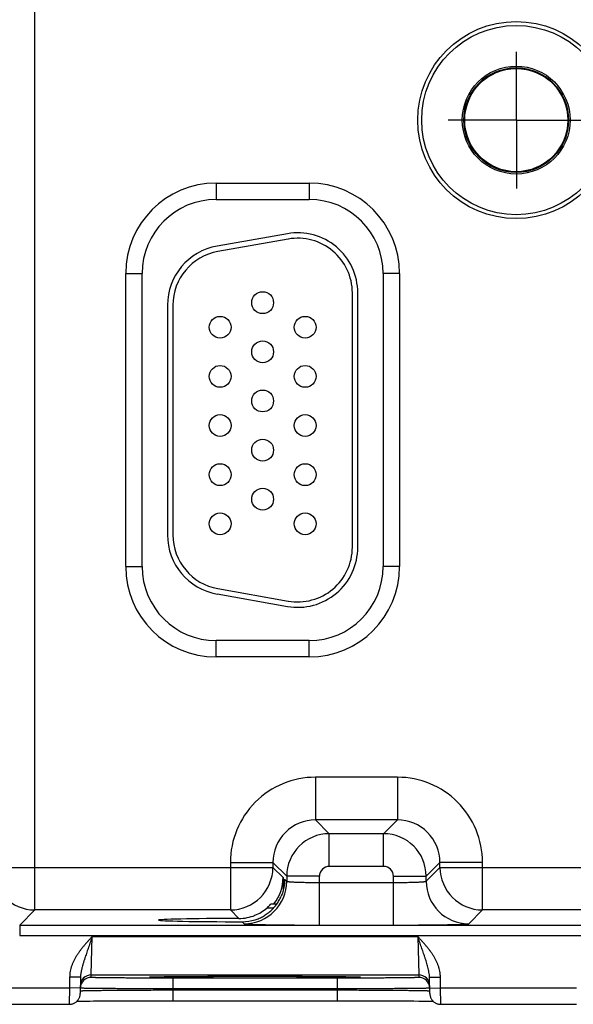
# Model space of a CAD drawing. Header units: inches. Extents: x 0 to 34, y 0 to 22.
# Tile 16 of 70: x 10.3 to 11.3, y 14.3 to 16.1. Entities that reach past the tile are written whole.
import ezdxf

# ---------------------------------------------------------------- set-up
doc = ezdxf.new("R2010")
doc.units = ezdxf.units.IN
doc.header["$LTSCALE"] = 1.87
doc.header["$MEASUREMENT"] = 0
doc.linetypes.add('CENTER', pattern=[0.6, 0.375, -0.075, 0.075, -0.075])
doc.layers.get('0').update_dxf_attribs({"linetype": 'CONTINUOUS'})
doc.layers.add('02___PRT_ALL_AXES', color=7, linetype='CONTINUOUS')
doc.layers.add('DIMENSIONS', color=7, linetype='CONTINUOUS')
doc.styles.get("Standard").update_dxf_attribs({"font": 'txt', "width": 0.8})
doc.dimstyles.new('DIMSTYLE_1', dxfattribs={"dimtxt": 0.125, "dimasz": 0.18, "dimexe": 0.18, "dimexo": 0.0625, "dimgap": 0.09, "dimtad": 0, "dimtih": 1, "dimtoh": 1, "dimdec": 3, "dimzin": 4, "dimdsep": 46, "dimtxsty": 'STANDARD', "dimblk": '_FILLED', "dimblk1": '_FILLED', "dimblk2": '_FILLED', "dimcen": 0.09, "dimadec": 0, "dimazin": 0, "dimtp": 0.01, "dimtm": 0.01, "dimtfac": 1, "dimtdec": 3, "dimtofl": 0, "dimtmove": 0, "dimatfit": 3, "dimldrblk": '_FILLED', "dimfxl": 1, "dimtolj": 1, "dimtzin": 4, "dimarcsym": 0})

# ---------------------------------------------------------------- blocks, each defined once
blk = doc.blocks.new('*D11')
at = {"layer": 'DIMENSIONS', "color": 2, "linetype": 'CONTINUOUS'}
blk.add_line((13.0741, 16.1232), (13.0741, 18.4721), dxfattribs=at)
at = {"layer": 'DIMENSIONS', "color": 2, "linetype": 'CONTINUOUS', "insert": (13.0116, 18.5346), "char_height": 0.125, "width": 1.425, "attachment_point": 1, "rotation": 90, "line_spacing_factor": 0.9}
blk.add_mtext('5.810{\\Ftxt.shx;\\W1.000000;\\H0.125000; }[147.57]', dxfattribs=at)
blk = doc.blocks.new('_FILLED')
at = {"color": 0, "linetype": 'BYBLOCK'}
blk.add_solid([(0, 0), (-1, 0.174), (-1, -0.174)], dxfattribs=at)

msp = doc.modelspace()

# ---------------------------------------------------------------- linework, layer by layer
at = {"color": 7, "linetype": 'CONTINUOUS'}
for p, q in [((10.331, 14.489), (10.331, 17.6118)), ((10.6632, 15.8204), (10.8342, 15.8204)), ((10.6632, 15.8204), (10.6632, 15.7904)), ((10.8342, 15.8204), (10.8342, 15.7904)), ((10.6632, 15.7904), (10.8342, 15.7904)), ((10.7941, 15.7277), (10.6651, 15.705)), ((10.7958, 15.7179), (10.6668, 15.6951)), ((10.4977, 15.1179), (10.4977, 15.6549)), ((10.4977, 15.6549), (10.5277, 15.6549)), ((10.5277, 15.1179), (10.5277, 15.6549)), ((10.9997, 15.6549), (10.9697, 15.6549)), ((10.9697, 15.6549), (10.9697, 15.1179)), ((10.9997, 15.6549), (10.9997, 15.1179)), ((10.9132, 15.1534), (10.9132, 15.6194)), ((10.9232, 15.1534), (10.9232, 15.6194)), ((10.5742, 15.5967), (10.5742, 15.1761)), ((10.5842, 15.5967), (10.5842, 15.1761)), ((10.4977, 15.1179), (10.5277, 15.1179)), ((10.9997, 15.1179), (10.9697, 15.1179)), ((10.6651, 15.0678), (10.7941, 15.0451)), ((10.6668, 15.0777), (10.7958, 15.0549)), ((10.8342, 14.9824), (10.6632, 14.9824)), ((10.6632, 14.9524), (10.6632, 14.9824)), ((10.8342, 14.9524), (10.8342, 14.9824)), ((10.8342, 14.9524), (10.6632, 14.9524)), ((10.9958, 14.732), (10.8455, 14.732)), ((10.8455, 14.732), (10.8455, 14.654)), ((10.9958, 14.732), (10.9958, 14.654)), ((10.9958, 14.654), (10.8455, 14.654)), ((10.8455, 14.654), (10.8709, 14.6287)), ((10.9958, 14.654), (10.9705, 14.6287)), ((10.9705, 14.6287), (10.8709, 14.6287)), ((10.8709, 14.5687), (10.8709, 14.6287)), ((10.9705, 14.5687), (10.9705, 14.6287)), ((10.6896, 14.5761), (10.7675, 14.5761)), ((10.6896, 14.5761), (10.6896, 14.489)), ((10.7675, 14.5761), (10.7929, 14.5507)), ((10.7675, 14.5761), (10.7675, 14.567)), ((11.0738, 14.5761), (11.0485, 14.5507)), ((11.1518, 14.5761), (11.0738, 14.5761)), ((11.0738, 14.567), (11.0738, 14.5761)), ((11.1518, 14.489), (11.1518, 14.5761)), ((10.253, 14.567), (10.7675, 14.567)), ((10.7675, 14.567), (10.7861, 14.5485)), ((10.9705, 14.5687), (10.8709, 14.5687)), ((11.0485, 14.5417), (11.0738, 14.567)), ((11.0738, 14.567), (11.6975, 14.567)), ((10.7861, 14.5485), (10.7861, 14.5239)), ((10.789, 14.5456), (10.7929, 14.5417)), ((10.789, 14.5456), (10.789, 14.5451)), ((10.789, 14.5456), (10.789, 14.5451)), ((10.8529, 14.5507), (10.7929, 14.5507)), ((10.7929, 14.5507), (10.7929, 14.5417)), ((10.8529, 14.4613), (10.8529, 14.5507)), ((10.8529, 14.5393), (10.9885, 14.5393)), ((10.9885, 14.5507), (11.0485, 14.5507)), ((10.9885, 14.4613), (10.9885, 14.5507)), ((11.0485, 14.5417), (11.0485, 14.5507)), ((10.3032, 14.4612), (10.331, 14.489)), ((10.6896, 14.489), (10.331, 14.489)), ((10.6896, 14.489), (10.7052, 14.4734)), ((10.7686, 14.4925), (10.7562, 14.4925)), ((10.7643, 14.5003), (10.7748, 14.5003)), ((11.1265, 14.4637), (11.1518, 14.489)), ((11.6196, 14.489), (11.1518, 14.489)), ((10.7113, 14.4673), (10.7149, 14.4637)), ((10.3032, 14.4612), (13.9734, 14.4612)), ((10.3032, 14.4612), (10.3032, 14.4422)), ((10.8529, 14.4613), (10.9885, 14.4613)), ((10.3032, 14.4422), (13.9734, 14.4422)), ((10.4345, 14.3701), (10.436, 14.4401)), ((10.436, 14.4401), (11.0334, 14.4401)), ((11.0334, 14.4401), (11.0349, 14.3701)), ((10.3947, 14.3659), (10.3944, 14.3462)), ((10.4147, 14.3656), (10.3947, 14.3659)), ((10.4147, 14.3656), (10.4142, 14.3358)), ((10.4344, 14.3654), (10.4345, 14.3701)), ((10.4345, 14.3701), (11.0349, 14.3701)), ((10.5432, 14.3661), (10.5433, 14.3662)), ((10.5433, 14.3662), (10.5435, 14.3662)), ((10.5435, 14.3662), (10.5437, 14.3662)), ((10.5437, 14.3662), (10.544, 14.3662)), ((10.544, 14.3662), (10.5443, 14.3662)), ((10.5443, 14.3662), (10.5448, 14.3662)), ((10.5448, 14.3662), (10.5455, 14.3663)), ((10.5455, 14.3663), (10.5467, 14.3663)), ((10.5467, 14.3663), (10.548, 14.3664)), ((10.548, 14.3664), (10.5502, 14.3664)), ((10.5502, 14.3664), (10.5533, 14.3665)), ((10.5533, 14.3665), (10.5565, 14.3666)), ((10.5565, 14.3666), (10.5604, 14.3667)), ((10.5604, 14.3667), (10.5653, 14.3667)), ((10.5653, 14.3667), (10.5712, 14.3668)), ((10.5712, 14.3668), (10.5783, 14.3669)), ((10.5783, 14.3669), (10.5844, 14.367)), ((10.8851, 14.3641), (10.5843, 14.3641)), ((10.5843, 14.3641), (10.5843, 14.3444)), ((10.5844, 14.367), (10.5914, 14.3671)), ((10.5914, 14.3671), (10.5996, 14.3671)), ((10.5996, 14.3671), (10.6094, 14.3672)), ((10.6094, 14.3672), (10.6217, 14.3673)), ((10.6217, 14.3673), (10.6317, 14.3673)), ((10.6317, 14.3673), (10.643, 14.3674)), ((10.643, 14.3674), (10.6553, 14.3675)), ((10.6553, 14.3675), (10.668, 14.3675)), ((10.668, 14.3675), (10.681, 14.3675)), ((10.681, 14.3675), (10.6942, 14.3676)), ((10.6942, 14.3676), (10.7077, 14.3676)), ((10.7077, 14.3676), (10.7213, 14.3676)), ((10.7213, 14.3676), (10.7347, 14.3676)), ((10.7347, 14.3676), (10.7481, 14.3676)), ((10.7481, 14.3676), (10.7617, 14.3676)), ((10.7617, 14.3676), (10.7752, 14.3676)), ((10.7752, 14.3676), (10.7884, 14.3675)), ((10.7884, 14.3675), (10.8014, 14.3675)), ((10.8014, 14.3675), (10.8141, 14.3675)), ((10.8141, 14.3675), (10.8263, 14.3674)), ((10.8263, 14.3674), (10.8381, 14.3673)), ((10.8381, 14.3673), (10.8494, 14.3673)), ((10.8494, 14.3673), (10.8592, 14.3672)), ((10.8592, 14.3672), (10.8676, 14.3671)), ((10.8676, 14.3671), (10.878, 14.3671)), ((10.878, 14.3671), (10.8864, 14.367)), ((10.8851, 14.3641), (10.8851, 14.3444)), ((10.8864, 14.367), (10.8933, 14.3669)), ((10.8933, 14.3669), (10.899, 14.3668)), ((10.899, 14.3668), (10.9038, 14.3667)), ((10.9038, 14.3667), (10.909, 14.3667)), ((10.909, 14.3667), (10.9131, 14.3666)), ((10.9131, 14.3666), (10.9165, 14.3665)), ((10.9165, 14.3665), (10.9192, 14.3664)), ((10.9192, 14.3664), (10.9213, 14.3664)), ((10.9213, 14.3664), (10.923, 14.3663)), ((10.923, 14.3663), (10.9239, 14.3663)), ((10.9239, 14.3663), (10.9247, 14.3662)), ((10.9247, 14.3662), (10.9251, 14.3662)), ((10.9251, 14.3662), (10.9255, 14.3662)), ((10.9255, 14.3662), (10.9257, 14.3662)), ((10.9257, 14.3662), (10.9259, 14.3662)), ((11.0349, 14.3701), (11.035, 14.3654)), ((11.0547, 14.3656), (11.0747, 14.3659)), ((11.0552, 14.3358), (11.0547, 14.3656)), ((11.075, 14.3462), (11.0747, 14.3659)), ((10.2384, 14.3462), (10.3944, 14.3462)), ((10.3944, 14.3462), (10.3942, 14.3162)), ((10.4144, 14.3458), (10.3944, 14.3462)), ((10.4143, 14.3408), (10.4144, 14.3409)), ((10.4145, 14.3457), (10.4144, 14.3457)), ((10.8851, 14.3444), (10.5843, 14.3444)), ((10.5843, 14.3425), (10.5843, 14.3444)), ((10.5843, 14.3425), (10.8851, 14.3425)), ((10.5843, 14.3425), (10.5843, 14.3228)), ((10.8851, 14.3425), (10.8851, 14.3444)), ((10.8851, 14.3425), (10.8851, 14.3228)), ((11.055, 14.3457), (11.0549, 14.3457)), ((11.055, 14.3458), (11.075, 14.3462)), ((11.055, 14.3409), (11.0551, 14.3408)), ((11.075, 14.3462), (11.3244, 14.3462)), ((11.0752, 14.3162), (11.075, 14.3462)), ((10.4081, 14.3218), (10.4114, 14.3219)), ((10.4114, 14.3219), (10.4158, 14.3219)), ((10.4158, 14.3219), (10.4202, 14.322)), ((10.4202, 14.322), (10.4254, 14.3221)), ((10.4254, 14.3221), (10.4316, 14.3222)), ((10.4316, 14.3222), (10.4387, 14.3223)), ((10.4387, 14.3223), (10.4472, 14.3223)), ((10.4472, 14.3223), (10.4573, 14.3224)), ((10.4573, 14.3224), (10.4661, 14.3225)), ((10.4661, 14.3225), (10.4761, 14.3225)), ((10.4761, 14.3225), (10.4877, 14.3226)), ((10.4877, 14.3226), (10.5014, 14.3227)), ((10.5014, 14.3227), (10.5122, 14.3227)), ((10.5122, 14.3227), (10.5246, 14.3228)), ((10.5246, 14.3228), (10.5378, 14.3228)), ((10.5378, 14.3228), (10.5509, 14.3228)), ((10.5509, 14.3228), (10.5643, 14.3228)), ((10.5643, 14.3228), (10.5778, 14.3228)), ((10.5778, 14.3228), (10.8851, 14.3228)), ((10.8851, 14.3228), (10.8983, 14.3228)), ((10.8983, 14.3228), (10.9117, 14.3228)), ((10.9117, 14.3228), (10.925, 14.3228)), ((10.925, 14.3228), (10.938, 14.3228)), ((10.938, 14.3228), (10.9508, 14.3227)), ((10.9508, 14.3227), (10.9633, 14.3227)), ((10.9633, 14.3227), (10.9753, 14.3226)), ((10.9753, 14.3226), (10.9869, 14.3226)), ((10.9869, 14.3226), (10.9977, 14.3225)), ((10.9977, 14.3225), (11.0072, 14.3225)), ((11.0072, 14.3225), (11.0153, 14.3224)), ((11.0153, 14.3224), (11.0259, 14.3223)), ((11.0259, 14.3223), (11.0348, 14.3222)), ((11.0348, 14.3222), (11.0421, 14.3221)), ((11.0421, 14.3221), (11.048, 14.322)), ((11.048, 14.322), (11.0528, 14.322)), ((11.0528, 14.322), (11.0568, 14.3219)), ((11.0568, 14.3219), (11.0602, 14.3218)), ((11.0602, 14.3218), (11.0613, 14.3218)), ((10.2384, 14.3162), (10.3942, 14.3162)), ((11.0752, 14.3162), (11.3242, 14.3162))]:
    msp.add_line(p, q, dxfattribs=at)
for points in [[(10.5432, 14.3661), (10.5432, 14.3661), (10.5432, 14.3661)], [(10.9259, 14.3662), (10.9261, 14.3661), (10.9261, 14.3661), (10.9261, 14.3661), (10.9262, 14.3661)], [(10.3942, 14.3162), (10.3949, 14.3162), (10.3961, 14.3163), (10.3973, 14.3164), (10.3985, 14.3166), (10.3997, 14.3169), (10.4008, 14.3173), (10.4019, 14.3177), (10.4031, 14.3182), (10.4041, 14.3188), (10.4052, 14.3194), (10.4062, 14.3201), (10.4071, 14.3209), (10.408, 14.3217), (10.4089, 14.3226), (10.4097, 14.3235), (10.4104, 14.3245), (10.4111, 14.3255), (10.4117, 14.3265), (10.4123, 14.3276), (10.4128, 14.3287), (10.4132, 14.3298), (10.4135, 14.331), (10.4138, 14.3322), (10.414, 14.3334), (10.4141, 14.3346), (10.4142, 14.3358)], [(11.0552, 14.3358), (11.0552, 14.3346), (11.0554, 14.3334), (11.0556, 14.3322), (11.0559, 14.331), (11.0562, 14.3298), (11.0566, 14.3287), (11.0571, 14.3276), (11.0577, 14.3265), (11.0583, 14.3255), (11.059, 14.3245), (11.0597, 14.3235), (11.0605, 14.3226), (11.0614, 14.3217), (11.0623, 14.3209), (11.0632, 14.3201), (11.0642, 14.3194), (11.0652, 14.3188), (11.0663, 14.3182), (11.0674, 14.3177), (11.0686, 14.3173), (11.0697, 14.3169), (11.0709, 14.3166), (11.0721, 14.3164), (11.0733, 14.3163), (11.0745, 14.3162), (11.0752, 14.3162)]]:
    msp.add_lwpolyline(points, dxfattribs=at)
for centre, radius in [((11.2137, 15.9359), 0.1805), ((11.2137, 15.9359), 0.1734), ((11.2137, 15.9359), 0.0989), ((11.2137, 15.9359), 0.096), ((11.2137, 15.9359), 0.0945), ((10.7487, 15.6014), 0.02), ((10.6707, 15.5564), 0.02), ((10.8267, 15.5564), 0.02), ((10.7487, 15.5114), 0.02), ((10.6707, 15.4664), 0.02), ((10.8267, 15.4664), 0.02), ((10.7487, 15.4214), 0.02), ((10.6707, 15.3764), 0.02), ((10.8267, 15.3764), 0.02), ((10.7487, 15.3314), 0.02), ((10.6707, 15.2864), 0.02), ((10.8267, 15.2864), 0.02), ((10.7487, 15.2414), 0.02), ((10.6707, 15.1964), 0.02), ((10.8267, 15.1964), 0.02)]:
    msp.add_circle(centre, radius, dxfattribs=at)
for centre, radius, start, end in [((10.6632, 15.6549), 0.1655, 90, 180), ((10.8342, 15.6549), 0.1655, 0, 90), ((10.6632, 15.6549), 0.1355, 90, 180), ((10.8342, 15.6549), 0.1355, 0, 90), ((10.8132, 15.6194), 0.11, 0, 100), ((10.8132, 15.6194), 0.1, 0, 100), ((10.6842, 15.5967), 0.11, 100, 180), ((10.6842, 15.5967), 0.1, 100, 180), ((10.6842, 15.1761), 0.11, 180, 260), ((10.6842, 15.1761), 0.1, 180, 260), ((10.8132, 15.1534), 0.11, 260, 360), ((10.8132, 15.1534), 0.1, 260, 360), ((10.6632, 15.1179), 0.1655, 180, 270), ((10.6632, 15.1179), 0.1355, 180, 270), ((10.8342, 15.1179), 0.1655, 270, 360), ((10.8342, 15.1179), 0.1355, 270, 360), ((10.8455, 14.5761), 0.156, 89.9963, 180.0037), ((10.9959, 14.5761), 0.156, 359.9963, 90.0037), ((10.8455, 14.5761), 0.0779, 89.9712, 180.0288), ((10.9959, 14.5761), 0.0779, 359.9712, 90.0288), ((10.8709, 14.5507), 0.078, 90.0153, 179.9847), ((10.9705, 14.5507), 0.078, 0.0153, 89.9847), ((10.331, 14.5671), 0.078, 180.0212, 269.9788), ((10.6895, 14.5671), 0.078, 270.0209, 359.9791), ((10.8709, 14.5507), 0.018, 89.9962, 180.0037), ((10.9705, 14.5507), 0.018, 359.9962, 90.0037), ((11.1519, 14.5671), 0.078, 180.0209, 269.9791), ((10.7149, 14.5417), 0.078, 270.0209, 359.9791), ((11.1265, 14.5417), 0.078, 180.0209, 269.9791), ((10.7049, 14.552), 0.0786, 292.2666, 310.7845), ((10.7049, 14.552), 0.0786, 270.1847, 292.2821), ((10.7115, 14.5448), 0.0774, 269.8558, 287.4495), ((10.4344, 14.3454), 0.02, 89.9987, 178.7553), ((10.4345, 14.3501), 0.02, 89.9987, 178.9988), ((10.5478, 14.2855), 0.0808, 93.115, 93.2829), ((10.9215, 14.2835), 0.0828, 86.7202, 86.8827), ((11.0349, 14.3501), 0.02, 1.0012, 90.0013), ((11.035, 14.3454), 0.02, 1.2447, 90.0013), ((10.4344, 14.3454), 0.02, 178.7564, 179), ((11.035, 14.3454), 0.02, 1, 1.2436)]:
    msp.add_arc(centre, radius, start, end, dxfattribs=at)
for centre, major_axis, ratio, start_param, end_param in [((10.7081, 14.5485), (-0.0552, 0.0552), 0.999695, -3.022827, -2.356347), ((10.7347, 14.4704), (0.1771, 0), 0.017455, 1.73829, 4.579802)]:
    msp.add_ellipse(centre, major_axis=major_axis, ratio=ratio, start_param=start_param, end_param=end_param, dxfattribs=at)
for points, knots in [([(10.789, 14.5451), (10.789, 14.5425), (10.7887, 14.5373), (10.7876, 14.5296), (10.7856, 14.5219), (10.7838, 14.5168), (10.7827, 14.5144)], [0, 0, 0, 0, 0.245882, 0.493457, 0.744406, 1, 1, 1, 1]), ([(10.7929, 14.5417), (10.7929, 14.5416), (10.793, 14.5416), (10.793, 14.5416), (10.793, 14.5415), (10.7931, 14.5415), (10.7932, 14.5415), (10.7933, 14.5414), (10.7935, 14.5414), (10.7937, 14.5413), (10.794, 14.5413), (10.7943, 14.5412), (10.7946, 14.5411), (10.7951, 14.5411), (10.7958, 14.541), (10.7967, 14.5409), (10.7978, 14.5407), (10.799, 14.5406), (10.8004, 14.5405), (10.8018, 14.5404), (10.804, 14.5403), (10.807, 14.5401), (10.811, 14.54), (10.8145, 14.5399), (10.8175, 14.5398), (10.8208, 14.5397), (10.825, 14.5396), (10.8303, 14.5395), (10.8357, 14.5394), (10.8414, 14.5393), (10.8471, 14.5393), (10.851, 14.5393), (10.8529, 14.5393)], [0, 0, 0, 0, 0.001207, 0.001962, 0.002834, 0.003831, 0.004957, 0.007611, 0.010816, 0.014578, 0.018902, 0.023789, 0.02924, 0.035253, 0.048956, 0.064876, 0.08298, 0.10323, 0.12558, 0.149981, 0.176376, 0.234901, 0.300614, 0.372902, 0.411302, 0.451089, 0.534442, 0.622179, 0.713474, 0.807469, 0.903279, 1, 1, 1, 1]), ([(10.9885, 14.5393), (10.9904, 14.5393), (10.9943, 14.5393), (11, 14.5393), (11.0057, 14.5394), (11.0111, 14.5395), (11.0164, 14.5396), (11.0206, 14.5397), (11.0239, 14.5398), (11.0269, 14.5399), (11.0304, 14.54), (11.0343, 14.5401), (11.0374, 14.5403), (11.0395, 14.5404), (11.041, 14.5405), (11.0423, 14.5406), (11.0436, 14.5407), (11.0446, 14.5409), (11.0456, 14.541), (11.0463, 14.5411), (11.0468, 14.5411), (11.0471, 14.5412), (11.0474, 14.5413), (11.0477, 14.5413), (11.0479, 14.5414), (11.0481, 14.5414), (11.0482, 14.5415), (11.0483, 14.5415), (11.0483, 14.5415), (11.0484, 14.5416), (11.0484, 14.5416), (11.0485, 14.5416), (11.0485, 14.5417)], [0, 0, 0, 0, 0.096721, 0.192531, 0.286526, 0.377821, 0.465558, 0.548911, 0.588698, 0.627098, 0.699386, 0.765099, 0.823624, 0.850019, 0.87442, 0.89677, 0.91702, 0.935124, 0.951044, 0.964747, 0.97076, 0.976211, 0.981098, 0.985422, 0.989184, 0.992389, 0.995043, 0.996169, 0.997166, 0.998038, 0.998793, 1, 1, 1, 1]), ([(10.7347, 14.4709), (10.736, 14.4713), (10.7387, 14.4722), (10.7426, 14.4738), (10.7464, 14.4756), (10.7501, 14.4776), (10.7536, 14.4798), (10.7571, 14.4822), (10.7604, 14.4847), (10.7635, 14.4874), (10.7666, 14.4903), (10.7694, 14.4934), (10.7721, 14.4965), (10.7746, 14.4999), (10.7769, 14.5033), (10.779, 14.5069), (10.781, 14.5106), (10.7822, 14.5131), (10.7827, 14.5144)], [0, 0, 0, 0, 0.062929, 0.125822, 0.188656, 0.251414, 0.314086, 0.376669, 0.439164, 0.501579, 0.563927, 0.626224, 0.688487, 0.750737, 0.812995, 0.87528, 0.93761, 1, 1, 1, 1]), ([(10.7562, 14.4925), (10.7567, 14.493), (10.7575, 14.4936), (10.7584, 14.4945), (10.7591, 14.4951), (10.7597, 14.4957), (10.7604, 14.4963), (10.761, 14.4969), (10.7616, 14.4975), (10.7621, 14.4981), (10.7625, 14.4985), (10.7628, 14.4988), (10.7631, 14.499), (10.7633, 14.4993), (10.7634, 14.4994), (10.7636, 14.4996), (10.7638, 14.4998), (10.7639, 14.4999), (10.764, 14.5), (10.7641, 14.5001), (10.7641, 14.5001), (10.7642, 14.5002), (10.7642, 14.5002), (10.7642, 14.5002), (10.7643, 14.5003), (10.7643, 14.5003), (10.7643, 14.5003), (10.7643, 14.5003), (10.7643, 14.5003)], [0, 0, 0, 0, 0.173386, 0.258563, 0.342266, 0.424087, 0.503565, 0.580166, 0.653275, 0.722177, 0.786042, 0.815789, 0.843905, 0.870245, 0.894656, 0.916976, 0.937034, 0.954651, 0.969646, 0.976103, 0.981836, 0.986823, 0.991045, 0.994481, 0.997117, 0.998946, 0.999564, 1, 1, 1, 1]), ([(10.7149, 14.4637), (10.7149, 14.4637), (10.7149, 14.4637), (10.715, 14.4636), (10.715, 14.4636), (10.7151, 14.4636), (10.7152, 14.4636), (10.7153, 14.4635), (10.7155, 14.4635), (10.7158, 14.4634), (10.7163, 14.4634), (10.7168, 14.4633), (10.7173, 14.4633), (10.718, 14.4632), (10.7188, 14.4632), (10.7196, 14.4631), (10.7205, 14.463), (10.7218, 14.463), (10.7237, 14.4629), (10.7262, 14.4628), (10.729, 14.4627), (10.7321, 14.4626), (10.7355, 14.4625), (10.7391, 14.4624), (10.743, 14.4623), (10.7472, 14.4622), (10.7516, 14.4621), (10.758, 14.462), (10.7664, 14.4618), (10.7772, 14.4617), (10.7887, 14.4616), (10.8008, 14.4615), (10.8134, 14.4614), (10.8264, 14.4614), (10.8396, 14.4613), (10.8484, 14.4613), (10.8529, 14.4613)], [0, 0, 0, 0, 0.000163, 0.000356, 0.000838, 0.001455, 0.002212, 0.003109, 0.00415, 0.006665, 0.00976, 0.013432, 0.017681, 0.022505, 0.027903, 0.033872, 0.04041, 0.047512, 0.063391, 0.081469, 0.101707, 0.124062, 0.14848, 0.174901, 0.203262, 0.233502, 0.265548, 0.299322, 0.371734, 0.450067, 0.533574, 0.621478, 0.712943, 0.807113, 0.9031, 1, 1, 1, 1]), ([(10.9885, 14.4613), (10.9929, 14.4613), (11.0018, 14.4613), (11.015, 14.4614), (11.028, 14.4614), (11.0406, 14.4615), (11.0527, 14.4616), (11.0642, 14.4617), (11.0749, 14.4618), (11.0834, 14.462), (11.0898, 14.4621), (11.0942, 14.4622), (11.0984, 14.4623), (11.1023, 14.4624), (11.1059, 14.4625), (11.1093, 14.4626), (11.1124, 14.4627), (11.1152, 14.4628), (11.1177, 14.4629), (11.1195, 14.463), (11.1209, 14.463), (11.1218, 14.4631), (11.1226, 14.4632), (11.1234, 14.4632), (11.124, 14.4633), (11.1246, 14.4633), (11.1251, 14.4634), (11.1255, 14.4634), (11.1258, 14.4635), (11.126, 14.4635), (11.1262, 14.4636), (11.1263, 14.4636), (11.1263, 14.4636), (11.1264, 14.4636), (11.1264, 14.4637), (11.1264, 14.4637), (11.1265, 14.4637)], [0, 0, 0, 0, 0.0969, 0.192887, 0.287057, 0.378522, 0.466426, 0.549933, 0.628266, 0.700678, 0.734452, 0.766498, 0.796738, 0.825099, 0.85152, 0.875938, 0.898293, 0.918531, 0.936609, 0.952488, 0.95959, 0.966128, 0.972097, 0.977495, 0.982319, 0.986568, 0.99024, 0.993335, 0.99585, 0.996891, 0.997788, 0.998545, 0.999162, 0.999644, 0.999837, 1, 1, 1, 1]), ([(10.436, 14.4401), (10.4348, 14.4387), (10.4329, 14.4367), (10.4305, 14.4341), (10.4281, 14.4314), (10.425, 14.428), (10.4215, 14.4239), (10.418, 14.4197), (10.4147, 14.4155), (10.412, 14.4118), (10.41, 14.4088), (10.4085, 14.4066), (10.407, 14.4043), (10.4056, 14.4019), (10.4043, 14.3995), (10.4031, 14.3971), (10.4019, 14.3947), (10.4008, 14.3922), (10.3997, 14.3897), (10.3984, 14.3863), (10.3971, 14.382), (10.3958, 14.3767), (10.395, 14.3713), (10.3948, 14.3677), (10.3947, 14.3659)], [0, 0, 0, 0, 0.062502, 0.093753, 0.125005, 0.187507, 0.25001, 0.312513, 0.375016, 0.437518, 0.468771, 0.500023, 0.531275, 0.562527, 0.59378, 0.625032, 0.656284, 0.687536, 0.718788, 0.75004, 0.812534, 0.875025, 0.937514, 1, 1, 1, 1]), ([(10.436, 14.4401), (10.4355, 14.4385), (10.4344, 14.4353), (10.4328, 14.4305), (10.4312, 14.4258), (10.4296, 14.421), (10.428, 14.4163), (10.4264, 14.4117), (10.4248, 14.407), (10.4235, 14.4032), (10.4225, 14.4001), (10.4218, 14.3979), (10.421, 14.3956), (10.4203, 14.3933), (10.4196, 14.391), (10.4187, 14.388), (10.4179, 14.385), (10.4171, 14.3819), (10.4166, 14.3796), (10.4161, 14.3773), (10.4156, 14.375), (10.4153, 14.3727), (10.4149, 14.3695), (10.4147, 14.3672), (10.4147, 14.3656)], [0, 0, 0, 0, 0.064934, 0.129755, 0.194354, 0.258636, 0.322517, 0.38594, 0.448867, 0.511286, 0.542311, 0.57322, 0.604019, 0.634715, 0.66532, 0.695845, 0.756707, 0.787075, 0.817423, 0.847767, 0.878122, 0.908507, 0.93894, 1, 1, 1, 1]), ([(11.0547, 14.3656), (11.0546, 14.3664), (11.0546, 14.3679), (11.0543, 14.3711), (11.0539, 14.3742), (11.0533, 14.3773), (11.0527, 14.3804), (11.0517, 14.3842), (11.0505, 14.3888), (11.0491, 14.3933), (11.0479, 14.3971), (11.0469, 14.4001), (11.0459, 14.4032), (11.0446, 14.407), (11.043, 14.4117), (11.0414, 14.4163), (11.0398, 14.421), (11.0382, 14.4258), (11.0366, 14.4305), (11.035, 14.4353), (11.0339, 14.4385), (11.0334, 14.4401)], [0, 0, 0, 0, 0.030581, 0.061074, 0.121881, 0.152241, 0.182584, 0.243294, 0.304158, 0.365286, 0.426781, 0.457689, 0.488714, 0.551134, 0.614061, 0.677483, 0.741365, 0.805646, 0.870245, 0.935066, 1, 1, 1, 1]), ([(11.0747, 14.3659), (11.0746, 14.3668), (11.0746, 14.3686), (11.0743, 14.3722), (11.0736, 14.3767), (11.0723, 14.382), (11.0707, 14.3872), (11.0687, 14.3922), (11.0664, 14.3972), (11.0638, 14.4019), (11.0609, 14.4066), (11.0579, 14.4111), (11.0547, 14.4155), (11.0514, 14.4197), (11.0479, 14.4239), (11.0443, 14.428), (11.0413, 14.4314), (11.0389, 14.4341), (11.0364, 14.4367), (11.0346, 14.4387), (11.0334, 14.4401)], [0, 0, 0, 0, 0.031251, 0.062503, 0.124993, 0.187485, 0.249979, 0.312475, 0.374974, 0.437473, 0.499974, 0.562476, 0.624979, 0.687483, 0.749986, 0.81249, 0.874994, 0.906246, 0.937497, 1, 1, 1, 1]), ([(10.5843, 14.3641), (10.5794, 14.3641), (10.5697, 14.3641), (10.5552, 14.3641), (10.5409, 14.3641), (10.5271, 14.3642), (10.5138, 14.3642), (10.5013, 14.3643), (10.4913, 14.3644), (10.4837, 14.3644), (10.4784, 14.3645), (10.4733, 14.3645), (10.4685, 14.3645), (10.464, 14.3646), (10.4597, 14.3647), (10.4558, 14.3647), (10.4522, 14.3648), (10.4489, 14.3648), (10.4459, 14.3649), (10.4436, 14.3649), (10.442, 14.365), (10.4408, 14.365), (10.4398, 14.365), (10.4389, 14.3651), (10.438, 14.3651), (10.4373, 14.3651), (10.4366, 14.3652), (10.436, 14.3652), (10.4355, 14.3652), (10.4352, 14.3652), (10.4349, 14.3653), (10.4348, 14.3653), (10.4347, 14.3653), (10.4346, 14.3653), (10.4345, 14.3653), (10.4345, 14.3653), (10.4344, 14.3653), (10.4344, 14.3653), (10.4344, 14.3654), (10.4344, 14.3654), (10.4344, 14.3654), (10.4344, 14.3654), (10.4344, 14.3654)], [0, 0, 0, 0, 0.098017, 0.195091, 0.290285, 0.382681, 0.471394, 0.555561, 0.634378, 0.671538, 0.707078, 0.740917, 0.77297, 0.803158, 0.831411, 0.857662, 0.881847, 0.903903, 0.923783, 0.941441, 0.949423, 0.956832, 0.963664, 0.969916, 0.975584, 0.980666, 0.985158, 0.989057, 0.992361, 0.995068, 0.996198, 0.997178, 0.998009, 0.998692, 0.998978, 0.999228, 0.999441, 0.999619, 0.999761, 0.999819, 0.999869, 1, 1, 1, 1]), ([(10.7347, 14.3642), (10.7278, 14.3642), (10.714, 14.3642), (10.6935, 14.3643), (10.6735, 14.3643), (10.6542, 14.3644), (10.6386, 14.3644), (10.6267, 14.3645), (10.6182, 14.3646), (10.6101, 14.3646), (10.6023, 14.3647), (10.5949, 14.3647), (10.5879, 14.3648), (10.5813, 14.3649), (10.5752, 14.365), (10.5696, 14.365), (10.5644, 14.3651), (10.5597, 14.3652), (10.5555, 14.3653), (10.5523, 14.3653), (10.55, 14.3654), (10.5485, 14.3654), (10.5472, 14.3655), (10.5459, 14.3655), (10.545, 14.3656), (10.5443, 14.3656), (10.5438, 14.3656), (10.5434, 14.3657), (10.543, 14.3657), (10.5427, 14.3657), (10.5423, 14.3657), (10.5421, 14.3657), (10.5418, 14.3658), (10.5416, 14.3658), (10.5415, 14.3658), (10.5414, 14.3658), (10.5413, 14.3658), (10.5412, 14.3658), (10.5412, 14.3658), (10.5411, 14.3659), (10.5411, 14.3659), (10.541, 14.3659), (10.541, 14.3659), (10.541, 14.3659), (10.541, 14.3659), (10.541, 14.3659), (10.541, 14.3659), (10.541, 14.3659), (10.541, 14.3659), (10.541, 14.3659), (10.541, 14.3659), (10.541, 14.366), (10.5411, 14.366), (10.5411, 14.366), (10.5412, 14.366), (10.5412, 14.366), (10.5413, 14.366), (10.5415, 14.366), (10.5417, 14.3661), (10.5419, 14.3661), (10.5422, 14.3661), (10.5425, 14.3661), (10.5428, 14.3662), (10.5431, 14.3662), (10.5432, 14.3662)], [0, 0, 0, 0, 0.106159, 0.21109, 0.313578, 0.412439, 0.506529, 0.551441, 0.594757, 0.636353, 0.676106, 0.713903, 0.749635, 0.783195, 0.814489, 0.843429, 0.869925, 0.893903, 0.915298, 0.934044, 0.942405, 0.950084, 0.957078, 0.96338, 0.968985, 0.971526, 0.97389, 0.976078, 0.97809, 0.979925, 0.981583, 0.983064, 0.984367, 0.985494, 0.985991, 0.986444, 0.986853, 0.987218, 0.987538, 0.987815, 0.988049, 0.988239, 0.988388, 0.988496, 0.988537, 0.988572, 0.988601, 0.988631, 0.988664, 0.988703, 0.988808, 0.988952, 0.989138, 0.989367, 0.989639, 0.989956, 0.990316, 0.991168, 0.992198, 0.993405, 0.994788, 0.996349, 0.998086, 1, 1, 1, 1]), ([(10.5434, 14.3662), (10.5437, 14.3662), (10.5442, 14.3662), (10.5453, 14.3663), (10.547, 14.3663), (10.5493, 14.3664), (10.5519, 14.3665), (10.5549, 14.3665), (10.5582, 14.3666), (10.5619, 14.3667), (10.5675, 14.3668), (10.5752, 14.3669), (10.5855, 14.367), (10.5969, 14.3671), (10.6093, 14.3672), (10.6228, 14.3673), (10.6424, 14.3674), (10.6684, 14.3675), (10.701, 14.3676), (10.7234, 14.3676), (10.7347, 14.3676)], [0, 0, 0, 0, 0.003782, 0.008049, 0.018029, 0.029918, 0.043692, 0.059327, 0.076795, 0.096058, 0.117078, 0.164232, 0.217887, 0.27763, 0.342992, 0.413468, 0.488507, 0.649913, 0.822194, 1, 1, 1, 1]), ([(10.7347, 14.3676), (10.746, 14.3676), (10.7683, 14.3676), (10.801, 14.3675), (10.827, 14.3674), (10.8466, 14.3673), (10.86, 14.3672), (10.8725, 14.3671), (10.8839, 14.367), (10.8941, 14.3669), (10.9019, 14.3668), (10.9075, 14.3667), (10.9112, 14.3666), (10.9145, 14.3665), (10.9175, 14.3665), (10.9201, 14.3664), (10.9224, 14.3663), (10.9241, 14.3663), (10.9252, 14.3662), (10.9257, 14.3662), (10.926, 14.3662)], [0, 0, 0, 0, 0.177808, 0.350093, 0.5115, 0.58654, 0.657016, 0.722378, 0.782121, 0.835775, 0.882929, 0.903948, 0.92321, 0.940677, 0.956313, 0.970085, 0.981972, 0.991951, 0.996218, 1, 1, 1, 1]), ([(10.9262, 14.3662), (10.9263, 14.3662), (10.9266, 14.3662), (10.9269, 14.3661), (10.9272, 14.3661), (10.9275, 14.3661), (10.9277, 14.3661), (10.9279, 14.366), (10.928, 14.366), (10.9281, 14.366), (10.9282, 14.366), (10.9283, 14.366), (10.9283, 14.366), (10.9283, 14.366), (10.9284, 14.3659), (10.9284, 14.3659), (10.9284, 14.3659), (10.9284, 14.3659), (10.9284, 14.3659), (10.9284, 14.3659), (10.9284, 14.3659), (10.9284, 14.3659), (10.9284, 14.3659), (10.9283, 14.3659), (10.9283, 14.3659), (10.9283, 14.3659), (10.9282, 14.3658), (10.9281, 14.3658), (10.9281, 14.3658), (10.928, 14.3658), (10.9279, 14.3658), (10.9278, 14.3658), (10.9276, 14.3658), (10.9273, 14.3657), (10.927, 14.3657), (10.9267, 14.3657), (10.9264, 14.3657), (10.926, 14.3657), (10.9255, 14.3656), (10.9251, 14.3656), (10.9244, 14.3656), (10.9234, 14.3655), (10.9222, 14.3655), (10.9208, 14.3654), (10.9193, 14.3654), (10.9171, 14.3653), (10.9139, 14.3653), (10.9097, 14.3652), (10.905, 14.3651), (10.8998, 14.365), (10.8942, 14.365), (10.888, 14.3649), (10.8815, 14.3648), (10.8745, 14.3647), (10.8671, 14.3647), (10.8593, 14.3646), (10.8511, 14.3646), (10.8427, 14.3645), (10.8307, 14.3644), (10.8152, 14.3644), (10.7959, 14.3643), (10.7759, 14.3643), (10.7554, 14.3642), (10.7416, 14.3642), (10.7347, 14.3642)], [0, 0, 0, 0, 0.001915, 0.003652, 0.005213, 0.006597, 0.007804, 0.008834, 0.009687, 0.010047, 0.010363, 0.010636, 0.010865, 0.011052, 0.011196, 0.011301, 0.011341, 0.011374, 0.011403, 0.011433, 0.011467, 0.011508, 0.011616, 0.011764, 0.011955, 0.012188, 0.012464, 0.012785, 0.013149, 0.013558, 0.014011, 0.014508, 0.015635, 0.016938, 0.018419, 0.020077, 0.021911, 0.023922, 0.02611, 0.028473, 0.031013, 0.036618, 0.04292, 0.049913, 0.057592, 0.065953, 0.084696, 0.10609, 0.130069, 0.156564, 0.185503, 0.216797, 0.250357, 0.286088, 0.323885, 0.363638, 0.405234, 0.448551, 0.493464, 0.587554, 0.686416, 0.788907, 0.893839, 1, 1, 1, 1]), ([(11.035, 14.3654), (11.035, 14.3654), (11.035, 14.3654), (11.035, 14.3654), (11.035, 14.3654), (11.035, 14.3653), (11.0349, 14.3653), (11.0349, 14.3653), (11.0349, 14.3653), (11.0348, 14.3653), (11.0347, 14.3653), (11.0346, 14.3653), (11.0345, 14.3653), (11.0342, 14.3652), (11.0339, 14.3652), (11.0334, 14.3652), (11.0328, 14.3652), (11.0321, 14.3651), (11.0313, 14.3651), (11.0305, 14.3651), (11.0296, 14.365), (11.0285, 14.365), (11.0274, 14.365), (11.0258, 14.3649), (11.0235, 14.3649), (11.0205, 14.3648), (11.0172, 14.3648), (11.0136, 14.3647), (11.0097, 14.3647), (11.0054, 14.3646), (11.0009, 14.3645), (10.9961, 14.3645), (10.991, 14.3645), (10.9857, 14.3644), (10.9781, 14.3644), (10.9681, 14.3643), (10.9555, 14.3642), (10.9423, 14.3642), (10.9285, 14.3641), (10.9142, 14.3641), (10.8997, 14.3641), (10.89, 14.3641), (10.8851, 14.3641)], [0, 0, 0, 0, 0.000131, 0.000181, 0.000239, 0.000381, 0.000559, 0.000772, 0.001022, 0.001308, 0.001992, 0.002823, 0.003803, 0.004933, 0.00764, 0.010943, 0.014842, 0.019334, 0.024416, 0.030084, 0.036336, 0.043168, 0.050577, 0.058558, 0.076217, 0.096098, 0.118154, 0.142337, 0.168589, 0.196842, 0.22703, 0.259083, 0.292922, 0.328463, 0.365622, 0.444439, 0.528606, 0.617319, 0.709715, 0.804909, 0.901983, 1, 1, 1, 1]), ([(10.4144, 14.3409), (10.4144, 14.3409), (10.4145, 14.3409), (10.4146, 14.3409), (10.4147, 14.3409), (10.415, 14.341), (10.4153, 14.341), (10.4158, 14.341), (10.4164, 14.341), (10.4171, 14.3411), (10.4179, 14.3411), (10.4187, 14.3411), (10.4197, 14.3412), (10.4212, 14.3412), (10.4233, 14.3413), (10.4261, 14.3413), (10.4292, 14.3414), (10.4327, 14.3415), (10.4365, 14.3415), (10.4407, 14.3416), (10.4452, 14.3417), (10.4501, 14.3417), (10.4571, 14.3418), (10.4667, 14.3419), (10.4789, 14.342), (10.4921, 14.3421), (10.5061, 14.3422), (10.5209, 14.3423), (10.5362, 14.3423), (10.552, 14.3424), (10.5681, 14.3425), (10.5789, 14.3425), (10.5843, 14.3425)], [0, 0, 0, 0, 0.00052, 0.001181, 0.001985, 0.002931, 0.005252, 0.008142, 0.011601, 0.015628, 0.02022, 0.025374, 0.031088, 0.037358, 0.051553, 0.067928, 0.086444, 0.107059, 0.129725, 0.154392, 0.181001, 0.209492, 0.2398, 0.305582, 0.377742, 0.455617, 0.538491, 0.625604, 0.716154, 0.809309, 0.904215, 1, 1, 1, 1]), ([(10.5843, 14.3444), (10.5789, 14.3444), (10.5681, 14.3445), (10.552, 14.3445), (10.5362, 14.3446), (10.5209, 14.3446), (10.5062, 14.3447), (10.4921, 14.3448), (10.4789, 14.3448), (10.4667, 14.3449), (10.4572, 14.345), (10.4501, 14.3451), (10.4453, 14.3451), (10.4408, 14.3452), (10.4366, 14.3452), (10.4328, 14.3453), (10.4293, 14.3453), (10.4261, 14.3454), (10.4233, 14.3454), (10.4213, 14.3454), (10.4198, 14.3455), (10.4188, 14.3455), (10.4179, 14.3455), (10.4172, 14.3456), (10.4165, 14.3456), (10.4159, 14.3456), (10.4154, 14.3456), (10.4151, 14.3456), (10.4148, 14.3457), (10.4147, 14.3457), (10.4146, 14.3457), (10.4145, 14.3457), (10.4145, 14.3457)], [0, 0, 0, 0, 0.095817, 0.190753, 0.283937, 0.37451, 0.461642, 0.54453, 0.622413, 0.694575, 0.760353, 0.790657, 0.819142, 0.845745, 0.870404, 0.893062, 0.913667, 0.932173, 0.948536, 0.962719, 0.968983, 0.974691, 0.979838, 0.984423, 0.988443, 0.991895, 0.994778, 0.99709, 0.998032, 0.998831, 0.999487, 1, 1, 1, 1]), ([(11.0549, 14.3457), (11.0549, 14.3457), (11.0548, 14.3457), (11.0547, 14.3457), (11.0546, 14.3457), (11.0543, 14.3456), (11.054, 14.3456), (11.0535, 14.3456), (11.0529, 14.3456), (11.0522, 14.3456), (11.0514, 14.3455), (11.0506, 14.3455), (11.0496, 14.3455), (11.0481, 14.3454), (11.046, 14.3454), (11.0433, 14.3454), (11.0401, 14.3453), (11.0366, 14.3453), (11.0328, 14.3452), (11.0286, 14.3452), (11.0241, 14.3451), (11.0192, 14.3451), (11.0122, 14.345), (11.0027, 14.3449), (10.9904, 14.3448), (10.9773, 14.3448), (10.9632, 14.3447), (10.9485, 14.3446), (10.9331, 14.3446), (10.9174, 14.3445), (10.9013, 14.3445), (10.8905, 14.3444), (10.8851, 14.3444)], [0, 0, 0, 0, 0.000513, 0.00117, 0.001969, 0.00291, 0.005223, 0.008105, 0.011558, 0.015577, 0.020162, 0.02531, 0.031018, 0.037282, 0.051466, 0.067829, 0.086334, 0.10694, 0.129598, 0.154257, 0.180859, 0.209345, 0.239649, 0.305427, 0.377589, 0.455472, 0.53836, 0.625491, 0.716064, 0.809247, 0.904183, 1, 1, 1, 1]), ([(10.8851, 14.3425), (10.8905, 14.3425), (10.9013, 14.3425), (10.9174, 14.3424), (10.9332, 14.3423), (10.9485, 14.3423), (10.9633, 14.3422), (10.9773, 14.3421), (10.9905, 14.342), (11.0027, 14.3419), (11.0122, 14.3418), (11.0193, 14.3417), (11.0241, 14.3417), (11.0286, 14.3416), (11.0328, 14.3415), (11.0367, 14.3415), (11.0402, 14.3414), (11.0433, 14.3413), (11.0461, 14.3413), (11.0482, 14.3412), (11.0497, 14.3412), (11.0506, 14.3411), (11.0515, 14.3411), (11.0523, 14.3411), (11.053, 14.341), (11.0536, 14.341), (11.0541, 14.341), (11.0544, 14.341), (11.0546, 14.3409), (11.0548, 14.3409), (11.0549, 14.3409), (11.0549, 14.3409), (11.055, 14.3409)], [0, 0, 0, 0, 0.095784, 0.19069, 0.283846, 0.374395, 0.461507, 0.544382, 0.622257, 0.694417, 0.760199, 0.790506, 0.818998, 0.845607, 0.870273, 0.89294, 0.913555, 0.932071, 0.948446, 0.962641, 0.968912, 0.974626, 0.97978, 0.984372, 0.988398, 0.991858, 0.994748, 0.997069, 0.998015, 0.998819, 0.99948, 1, 1, 1, 1])]:
    msp.add_open_spline(points, degree=3, knots=knots, dxfattribs=at)
msp.add_open_spline([(10.789, 14.5451), (10.789, 14.5451), (10.789, 14.5451), (10.789, 14.5451)], degree=3, dxfattribs=at)
at = {"layer": '02___PRT_ALL_AXES', "color": 7, "linetype": 'CENTER'}
for q in [(11.2141, 16.0607), (11.089, 15.9357), (11.3391, 15.9357), (11.2141, 15.8107)]:
    msp.add_line((11.2141, 15.9357), q, dxfattribs=at)

# ---------------------------------------------------------------- dimensions: what is measured, and where the dimension line sits
at = {"layer": 'DIMENSIONS', "color": 2, "linetype": 'CONTINUOUS'}
dim = msp.add_ordinate_dim(feature_location=(13.0741, 16.1232), offset=(0, 2.3489), dtype=1, origin=(7.2641, 16.0607), dimstyle='DIMSTYLE_1', dxfattribs=at)
dim.commit()
dim.dimension.update_dxf_attribs({"geometry": '*D11', "text_midpoint": (13.0741, 19.2471)})

doc.saveas('drawing.dxf')
